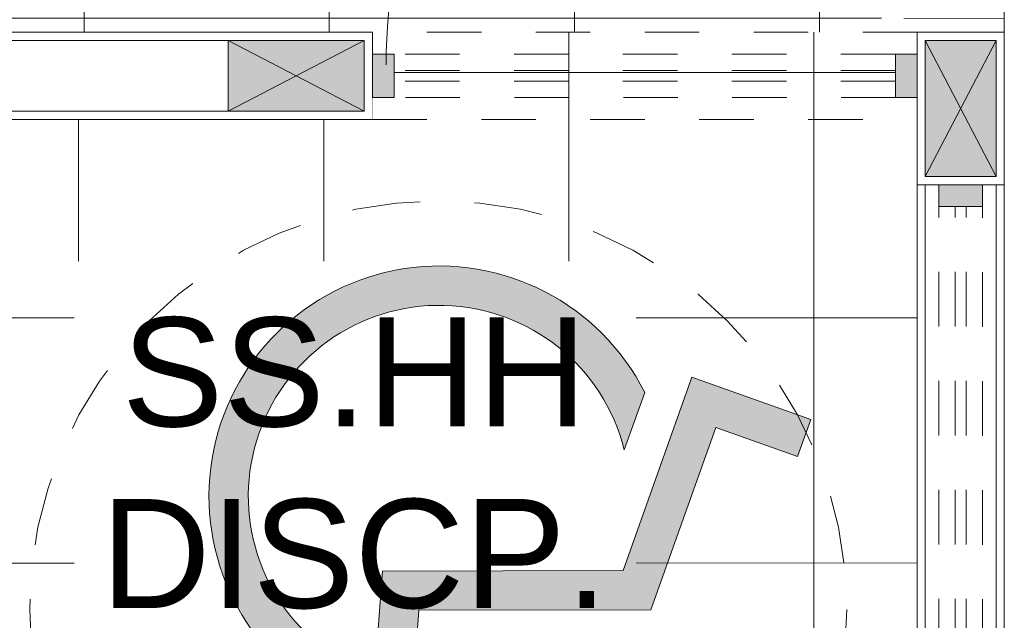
# Model space of a CAD drawing. Header units: millimetres. Extents: x -8931983 to 9630244, y 4 to 18563053.
# Tile 86 of 256: x 349112.78 to 349114.59, y 9281970.55 to 9281971.65. Entities that reach past the tile are written whole.
import ezdxf

# ---------------------------------------------------------------- set-up
doc = ezdxf.new("R2010")
doc.units = ezdxf.units.MM
doc.set_wipeout_variables(frame=1)
for name, pattern in [('01 nivel$0$HIDDEN2', [0.1875, 0.125, -0.0625]), ('DASHED2', [0.375, 0.25, -0.125]), ('HIDDEN', [9.524999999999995, 6.349999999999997, -3.174999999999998]), ('HIDDEN2', [0.1875, 0.125, -0.0625])]:
    doc.linetypes.add(name, pattern=pattern)
for name, color, linetype, lineweight in [('0_PROYECCIONES 1', 1, 'DASHED2', 0), ('0_VANOS', 30, 'Continuous', 9), ('COLUMNETAS TOP', 253, 'Continuous', 0), ('MURO', 133, 'Continuous', 15), ('Proyecciones 2', 251, 'HIDDEN', 5), ('TARRAJEO', 32, 'Continuous', 0), ('TEXTO AMBIENTES', 7, 'Continuous', 30)]:
    doc.layers.add(name, color=color, linetype=linetype, lineweight=lineweight)
doc.layers.add('0_TEXTURA PISOS', color=252, linetype='Continuous', lineweight=0, true_color=0x8c8c8c)
doc.layers.add('PROYECCIONES', color=250, linetype='HIDDEN2', lineweight=5, true_color=0x121212)
doc.styles.add('Arial_1', font='arial.ttf', dxfattribs={"height": 0.15})

# ---------------------------------------------------------------- blocks, each defined once
blk = doc.blocks.new('Símbolo Minusválidos 22')
at = {"linetype": 'Continuous', "true_color": 0xffffff}
for points in [[(0.4661924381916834, 1.279310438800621), (0.5158538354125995, 0.6597015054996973), (0.9574113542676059, 0.6597015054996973), (1.084320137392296, 0.3051186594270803), (1.30250045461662, 0.3832075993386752), (1.278163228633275, 0.4512057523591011), (1.12798106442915, 0.397454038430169), (1.008270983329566, 0.7319237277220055), (0.582519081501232, 0.7319237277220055), (0.5687622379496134, 0.9035633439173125), (0.8252740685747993, 0.9035633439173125), (0.8252740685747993, 0.9757855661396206), (0.5629736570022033, 0.9757855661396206), (0.5485895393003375, 1.155251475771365, 3.065684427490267)], [(0.9976720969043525, 0.3328891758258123), (0.9600523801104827, 0.4379985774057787, -1.473184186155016), (0.4307633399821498, 0.8173650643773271), (0.4243734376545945, 0.8970897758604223, 1.373115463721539)]]:
    blk.add_hatch(color=7, dxfattribs=at).paths.add_polyline_path(points)
at = {"linetype": 'Continuous'}
for p, q in [((0.4661924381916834, 1.279310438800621), (0.5158538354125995, 0.6597015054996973)), ((0.5629736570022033, 0.9757855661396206), (0.5485895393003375, 1.155251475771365)), ((0.8252740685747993, 0.9757855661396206), (0.5629736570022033, 0.9757855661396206)), ((0.8252740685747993, 0.9035633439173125), (0.8252740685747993, 0.9757855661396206)), ((0.4307633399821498, 0.8173650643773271), (0.4243734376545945, 0.8970897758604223)), ((0.582519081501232, 0.7319237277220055), (0.5687622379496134, 0.9035633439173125)), ((0.5687622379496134, 0.9035633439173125), (0.8252740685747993, 0.9035633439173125)), ((1.008270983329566, 0.7319237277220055), (0.582519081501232, 0.7319237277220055)), ((1.12798106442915, 0.397454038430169), (1.008270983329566, 0.7319237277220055)), ((0.5158538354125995, 0.6597015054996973), (0.9574113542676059, 0.6597015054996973)), ((0.9574113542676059, 0.6597015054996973), (1.084320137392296, 0.3051186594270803)), ((0.9976720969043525, 0.3328891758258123), (0.9600523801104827, 0.4379985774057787)), ((1.278163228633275, 0.4512057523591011), (1.12798106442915, 0.397454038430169)), ((1.30250045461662, 0.3832075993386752), (1.278163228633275, 0.4512057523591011)), ((1.084320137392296, 0.3051186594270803), (1.30250045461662, 0.3832075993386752))]:
    blk.add_line(p, q, dxfattribs=at)
for centre, radius, start, end in [((0.5923556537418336, 1.27371252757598), 0.1262873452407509, 249.72296041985, 177.459430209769), ((0.6200673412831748, 0.5225673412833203), 0.4225673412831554, 117.5877804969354, 333.3287375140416), ((0.6200673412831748, 0.5225673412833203), 0.3503451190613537, 122.7064994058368, 346.0315821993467)]:
    blk.add_arc(centre, radius, start, end, dxfattribs=at)
blk = doc.blocks.new('*U1246')
at = {"linetype": 'Continuous', "true_color": 0xbebebe}
for points in [[(3032.131410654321, 1351.188780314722), (3032.131410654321, 1351.268780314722), (3032.171410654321, 1351.268780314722), (3032.171410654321, 1351.188780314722)], [(3033.391410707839, 1351.188780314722), (3033.391410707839, 1351.268780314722), (3033.431410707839, 1351.268780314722), (3033.431410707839, 1351.188780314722)]]:
    blk.add_hatch(color=9, dxfattribs=at).paths.add_polyline_path(points)
at = {"layer": '0_VANOS', "linetype": 'Continuous'}
for p, q in [((3032.131410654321, 1351.268780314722), (3032.171410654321, 1351.268780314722)), ((3032.131410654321, 1351.268780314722), (3032.131410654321, 1351.188780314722)), ((3032.171410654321, 1351.268780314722), (3032.171410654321, 1351.188780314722)), ((3033.391410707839, 1351.188780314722), (3033.391410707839, 1351.268780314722)), ((3033.391410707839, 1351.268780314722), (3033.431410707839, 1351.268780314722)), ((3033.431410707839, 1351.268780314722), (3033.431410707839, 1351.188780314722)), ((3032.171410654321, 1351.188780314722), (3032.131410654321, 1351.188780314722)), ((3033.431410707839, 1351.188780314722), (3033.391410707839, 1351.188780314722))]:
    blk.add_line(p, q, dxfattribs=at)
at = {"layer": '0_VANOS', "linetype": '01 nivel$0$HIDDEN2', "ltscale": 0.5}
for p, q in [((3032.170780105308, 1351.268780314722), (3033.390780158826, 1351.268780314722)), ((3032.171410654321, 1351.238780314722), (3033.391410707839, 1351.238780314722)), ((3032.171410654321, 1351.218780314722), (3033.391410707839, 1351.218780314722)), ((3032.171410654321, 1351.188780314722), (3033.391410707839, 1351.188780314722))]:
    blk.add_line(p, q, dxfattribs=at)
at = {"layer": '0_VANOS', "linetype": '01 nivel$0$HIDDEN2'}
blk.add_line((3033.391410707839, 1351.268780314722), (3033.431410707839, 1351.268780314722), dxfattribs=at)
blk = doc.blocks.new('*U1568')
for points in [[(0, -0.04999999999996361), (0.040000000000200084, -0.04999999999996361), (0.040000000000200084, 0.010000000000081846), (0.025000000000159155, 0.010000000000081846), (0.025000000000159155, 0.050000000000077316), (0, 0.050000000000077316)], [(1.000000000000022, -0.0499999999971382), (0.9599999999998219, -0.0499999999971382), (0.9599999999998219, 0.010000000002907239), (0.9749999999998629, 0.010000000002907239), (0.9749999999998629, 0.05000000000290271), (1.000000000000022, 0.05000000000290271)]]:
    blk.add_wipeout(points)
blk.add_wipeout([(0.024999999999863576, 0.049999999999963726), (0.024999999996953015, 1.000000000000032), (0.06499999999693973, 1.000000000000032), (0.06499999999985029, 0.04999999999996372)])
blk.add_arc((0.0211382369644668, 0.0473718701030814), 0.9538653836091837, 0.1578639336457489, 87.08142791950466)
blk = doc.blocks.new('*U1105')
at = {"linetype": 'Continuous', "true_color": 0xbebebe}
for points in [[(3032.131410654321, 1351.188780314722), (3032.131410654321, 1351.268780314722), (3032.171410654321, 1351.268780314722), (3032.171410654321, 1351.188780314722)], [(3033.091410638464, 1351.188780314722), (3033.091410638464, 1351.268780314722), (3033.131410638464, 1351.268780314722), (3033.131410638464, 1351.188780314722)]]:
    blk.add_hatch(color=9, dxfattribs=at).paths.add_polyline_path(points)
at = {"layer": '0_VANOS', "linetype": 'Continuous'}
for p, q in [((3032.131410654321, 1351.268780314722), (3032.171410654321, 1351.268780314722)), ((3032.131410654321, 1351.268780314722), (3032.131410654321, 1351.188780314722)), ((3032.171410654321, 1351.268780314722), (3032.171410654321, 1351.188780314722)), ((3033.091410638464, 1351.188780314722), (3033.091410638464, 1351.268780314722)), ((3033.091410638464, 1351.268780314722), (3033.131410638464, 1351.268780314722)), ((3033.131410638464, 1351.268780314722), (3033.131410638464, 1351.188780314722)), ((3032.171410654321, 1351.188780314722), (3032.131410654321, 1351.188780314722)), ((3033.131410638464, 1351.188780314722), (3033.091410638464, 1351.188780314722))]:
    blk.add_line(p, q, dxfattribs=at)
at = {"layer": '0_VANOS', "linetype": '01 nivel$0$HIDDEN2', "ltscale": 0.5}
for p, q in [((3032.170780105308, 1351.268780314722), (3033.090780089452, 1351.268780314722)), ((3032.171410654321, 1351.238780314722), (3033.091410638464, 1351.238780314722)), ((3032.171410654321, 1351.218780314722), (3033.091410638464, 1351.218780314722)), ((3032.171410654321, 1351.188780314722), (3033.091410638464, 1351.188780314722))]:
    blk.add_line(p, q, dxfattribs=at)
at = {"layer": '0_VANOS', "linetype": '01 nivel$0$HIDDEN2'}
blk.add_line((3033.091410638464, 1351.268780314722), (3033.131410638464, 1351.268780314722), dxfattribs=at)
blk = doc.blocks.new('bloque pg edf 04')
at = {"layer": '0_TEXTURA PISOS'}
h = blk.add_hatch(dxfattribs=at)
h.set_pattern_fill('_USER', color=256, scale=0.45, angle=180, style=0, double=1, pattern_type=0)
h.set_pattern_definition([(180, (-5.199999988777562, 23.24989947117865), (-1e-16, -0.45), []), (270, (-5.199999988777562, 23.24989947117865), (0.45, -1e-16), [])])
edge = h.paths.add_edge_path()
edge.add_line((1.25728548e-08, 23.20000002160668), (-0.2799999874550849, 23.20000001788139))
edge.add_line((-0.2799999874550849, 23.20000001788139), (-0.279999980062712, 23.37000002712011))
edge.add_line((-0.279999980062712, 23.37000002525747), (-5.199999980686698, 23.37000002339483))
edge.add_line((-5.199999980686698, 23.37000002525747), (-5.199999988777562, 23.21000003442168))
edge.add_line((-5.199999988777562, 23.21000003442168), (-5.199999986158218, 19.54999988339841))
edge.add_line((-5.199999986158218, 19.54999988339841), (-3.999999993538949, 19.5499999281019))
edge.add_line((-3.999999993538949, 19.5499999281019), (-3.999999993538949, 19.55000007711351))
edge.add_line((-3.999999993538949, 19.55000007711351), (-3.719999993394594, 19.55000007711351))
edge.add_line((-3.719999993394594, 19.55000007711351), (-3.719999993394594, 19.55000026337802))
edge.add_line((-3.719999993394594, 19.55000026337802), (-2.819999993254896, 19.55000007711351))
edge.add_line((-2.819999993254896, 19.55000007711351), (-1.132943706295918, 19.55000007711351))
edge.add_arc((-0.181138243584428, 19.48734601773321), 0.9538653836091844, 92.63557146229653, 176.2338506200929, ccw=False)
edge.add_line((-0.2250000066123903, 20.44020241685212), (-0.2250000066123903, 20.43997414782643))
edge.add_line((-0.2250000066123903, 20.43997414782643), (-0.185000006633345, 20.43997414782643))
edge.add_line((-0.185000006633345, 20.43997414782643), (-0.185000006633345, 19.55000006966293))
edge.add_line((-0.185000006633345, 19.55000006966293), (6.5774657e-09, 19.55000007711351))
edge.add_line((6.5774657e-09, 19.55000007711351), (1.25728548e-08, 23.20000002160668))
edge = h.paths.add_edge_path(flags=16)
edge.add_arc((-3.250194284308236, 21.16879628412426), 0.1000000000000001, 0, 360)
edge = h.paths.add_edge_path(flags=17)
edge.add_arc((-0.181138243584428, 19.48734601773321), 0.9538653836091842, 92.63557146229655, 176.2338531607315)
edge.add_line((-1.132943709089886, 19.55000003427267), (-0.2250000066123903, 19.55000006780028))
edge.add_line((-0.2250000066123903, 19.55000006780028), (-0.2250000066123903, 20.44020241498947))
h.paths.add_polyline_path([(-3.043066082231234, 20.94204609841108), (-2.051060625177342, 20.94204609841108), (-2.051060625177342, 21.1893312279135), (-3.043066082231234, 21.1893312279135)], flags=16)
h.paths.add_polyline_path([(-2.906170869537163, 21.33423943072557), (-2.107262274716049, 21.33423943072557), (-2.107262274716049, 21.74638131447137), (-2.906170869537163, 21.74638131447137)], flags=16)
h.paths.add_polyline_path([(-3.017244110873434, 21.12666731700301), (-2.099890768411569, 21.12666731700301), (-2.099890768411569, 21.37395244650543), (-3.017244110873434, 21.37395244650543)], flags=16)
h = blk.add_hatch(dxfattribs=at)
h.set_pattern_fill('_USER', color=256, scale=0.45, angle=180, style=0, double=1, pattern_type=0)
h.set_pattern_definition([(180, (-1.159999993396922, 19.55000007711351), (-1e-16, -0.45), []), (270, (-1.159999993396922, 19.55000007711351), (0.45, -1e-16), [])])
edge = h.paths.add_edge_path()
edge.add_line((-0.1599999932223, 19.27000007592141), (-0.1599999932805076, 19.38997414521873))
edge.add_line((-0.1599999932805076, 19.38997414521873), (-0.2000000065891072, 19.38997414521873))
edge.add_line((-0.2000000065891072, 19.38997414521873), (-1.120000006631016, 19.38999899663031))
edge.add_line((-1.120000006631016, 19.38999899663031), (-1.120000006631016, 19.38997414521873))
edge.add_line((-1.120000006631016, 19.38997414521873), (-1.160000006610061, 19.38997414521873))
edge.add_line((-1.160000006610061, 19.38997414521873), (-1.825811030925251, 19.38997414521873))
edge.add_line((-1.825811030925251, 19.38997414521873), (-1.825811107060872, 19.3820833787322))
edge.add_line((-1.825811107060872, 19.3820833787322), (-1.83747704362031, 19.38208349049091))
edge.add_line((-1.83747704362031, 19.38208349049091), (-1.837477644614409, 19.28218958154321))
edge.add_arc((-1.857477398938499, 19.28213661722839), 0.0199998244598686, -180.00034658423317, 0.15173282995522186, ccw=False)
edge.add_line((-1.87747722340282, 19.28213673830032), (-1.877477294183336, 19.28208365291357))
edge.add_line((-1.877477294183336, 19.28208365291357), (-1.877476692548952, 19.38208387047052))
edge.add_line((-1.877476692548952, 19.38208387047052), (-1.889142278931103, 19.38208398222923))
edge.add_line((-1.889142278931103, 19.38208398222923), (-2.06972628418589, 19.38393236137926))
edge.add_line((-2.06972628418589, 19.38393236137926), (-2.078424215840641, 19.3507233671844))
edge.add_arc((-2.068750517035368, 19.34818968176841), 0.0100000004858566, 165.3230665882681, 208.5986217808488)
edge.add_arc((-2.142811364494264, 19.30781271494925), 0.0743522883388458, -17.669952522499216, 28.598617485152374, ccw=False)
edge.add_arc((-2.110142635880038, 19.29198435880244), 0.0387661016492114, 301.8750450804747, 349.9874137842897, ccw=False)
edge.add_arc((-2.142287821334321, 19.34420926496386), 0.1000908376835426, 284.3579970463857, 301.7144300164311, ccw=False)
edge.add_arc((-2.099283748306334, 19.18011299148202), 0.0695508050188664, 105.1557017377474, 128.6261249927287)
edge.add_arc((-2.113567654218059, 19.21184470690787), 0.0368730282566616, 142.191872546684, 161.1713942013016)
edge.add_arc((-1.778838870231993, 19.03941543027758), 0.4130408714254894, 153.4950894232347, 159.3992896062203)
edge.add_arc((-2.331411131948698, 19.25385712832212), 0.1797598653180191, 321.81176348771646, 337.38928069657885, ccw=False)
edge.add_arc((-2.24251757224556, 19.18210689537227), 0.0655473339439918, 290.58764079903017, 323.06739102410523, ccw=False)
edge.add_arc((-2.237269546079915, 19.19896175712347), 0.0802161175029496, 256.85551963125, 282.8214329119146, ccw=False)
edge.add_arc((-2.233279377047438, 19.18114996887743), 0.0642702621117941, 217.2761769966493, 249.76247491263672, ccw=False)
edge.add_arc((-2.143523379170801, 19.25385533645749), 0.1797598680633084, 202.6096274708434, 218.389302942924, ccw=False)
edge.add_arc((-2.696099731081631, 19.03942417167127), 0.4130408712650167, 20.599617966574, 26.50381785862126)
edge.add_arc((-2.361367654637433, 19.21184706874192), 0.0368730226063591, 18.82750729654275, 35.21705353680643)
edge.add_arc((-2.348682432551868, 19.21831672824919), 0.0228688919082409, 40.30901316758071, 60.63283055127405)
edge.add_arc((-2.375652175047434, 19.18011562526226), 0.0695508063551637, 56.70022711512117, 74.84309515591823)
edge.add_arc((-2.332644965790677, 19.34421107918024), 0.1000908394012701, 242.10855871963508, 255.6409831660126, ccw=False)
edge.add_arc((-2.362284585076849, 19.29345620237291), 0.0414392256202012, 227.0757685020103, 245.5029055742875, ccw=False)
edge.add_arc((-2.364819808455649, 19.29214713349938), 0.0387660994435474, 190.2522413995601, 228.5020459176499, ccw=False)
edge.add_arc((-2.332122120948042, 19.30781451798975), 0.074352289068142, 151.4002894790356, 197.6688605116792, ccw=False)
edge.add_arc((-2.406182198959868, 19.34819289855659), 0.0100000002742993, 331.4002898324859, 374.6758472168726)
edge.add_line((-2.396508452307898, 19.3507263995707), (-2.40678722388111, 19.38997414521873))
edge.add_line((-2.40678722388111, 19.38997414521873), (-2.505807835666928, 19.38997414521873))
edge.add_line((-2.505807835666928, 19.38997414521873), (-2.505807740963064, 19.38208316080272))
edge.add_line((-2.505807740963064, 19.38208316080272), (-2.517473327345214, 19.38208301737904))
edge.add_line((-2.517473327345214, 19.38208301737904), (-2.517472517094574, 19.28213588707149))
edge.add_arc((-2.537472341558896, 19.2821357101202), 0.0199998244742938, -179.84754547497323, 0.0005058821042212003, ccw=False)
edge.add_line((-2.557472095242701, 19.28208249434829), (-2.557472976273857, 19.38208252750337))
edge.add_line((-2.557472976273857, 19.38208252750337), (-2.569138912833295, 19.38208238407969))
edge.add_line((-2.569138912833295, 19.38208238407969), (-2.659999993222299, 19.38997414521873))
edge.add_line((-2.659999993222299, 19.38997414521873), (-2.659999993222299, 18.25999066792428))
edge.add_line((-2.659999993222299, 18.25999066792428), (-2.652084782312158, 18.25999067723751))
edge.add_line((-2.652084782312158, 18.25999067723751), (-2.652084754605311, 18.23999067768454))
edge.add_line((-2.652084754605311, 18.23999067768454), (-2.572084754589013, 18.23999078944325))
edge.add_line((-2.572084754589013, 18.23999078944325), (-2.572084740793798, 18.22999078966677))
edge.add_line((-2.572084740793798, 18.22999078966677), (-2.042453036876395, 18.22999152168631))
edge.add_arc((-1.942790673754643, 18.22178095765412), 0.0999999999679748, 2.4820741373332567e-07, 175.2903914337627, ccw=False)
edge.add_arc((-1.942790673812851, 18.22178095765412), 0.1000000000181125, -161.46437167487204, 1.2506649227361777e-07, ccw=False)
edge.add_line((-2.037603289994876, 18.18999152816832), (-2.572084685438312, 18.18999078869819))
edge.add_line((-2.572084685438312, 18.18999078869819), (-2.572084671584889, 18.17999078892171))
edge.add_line((-2.572084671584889, 18.17999078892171), (-2.596833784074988, 18.1799907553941))
edge.add_line((-2.596833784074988, 18.1799907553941), (-2.596833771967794, 18.17124169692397))
edge.add_line((-2.596833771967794, 18.17124169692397), (-2.610716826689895, 18.17124167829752))
edge.add_line((-2.610716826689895, 18.17124167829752), (-2.610716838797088, 18.17999073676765))
edge.add_line((-2.610716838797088, 18.17999073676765), (-2.652084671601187, 18.17999067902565))
edge.add_line((-2.652084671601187, 18.17999067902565), (-2.65208464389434, 18.15999067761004))
edge.add_line((-2.65208464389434, 18.15999067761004), (-2.65227815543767, 18.14165518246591))
edge.add_line((-2.65227815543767, 18.14165518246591), (-2.6520846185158, 18.14165518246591))
edge.add_line((-2.6520846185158, 18.14165518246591), (-2.652084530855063, 18.07832401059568))
edge.add_line((-2.652084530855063, 18.07832401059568), (-2.658440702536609, 17.54165517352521))
edge.add_line((-2.658440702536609, 17.54165517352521), (-2.65208378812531, 17.54165518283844))
edge.add_line((-2.65208378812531, 17.54165518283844), (-2.652083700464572, 17.47832401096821))
edge.add_line((-2.652083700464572, 17.47832401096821), (-2.660000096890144, 17.47832399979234))
edge.add_line((-2.660000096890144, 17.47832399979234), (-2.659999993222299, 17.41000002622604))
edge.add_line((-2.659999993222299, 17.41000002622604), (-1.296632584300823, 17.40999264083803))
edge.add_line((-1.296632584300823, 17.40999264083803), (-1.296632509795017, 17.4179090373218))
edge.add_line((-1.296632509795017, 17.4179090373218), (-1.284966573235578, 17.41790892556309))
edge.add_line((-1.284966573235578, 17.41790892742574), (-1.284965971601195, 17.51790870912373))
edge.add_arc((-1.264966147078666, 17.51785572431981), 0.0199998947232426, 0.1519501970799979, 179.8482083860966, ccw=False)
edge.add_line((-1.244966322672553, 17.51790876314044), (-1.244966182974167, 17.41790854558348))
edge.add_line((-1.244966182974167, 17.41790854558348), (-1.233301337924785, 17.41790843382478))
edge.add_line((-1.233301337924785, 17.41790843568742), (-1.233301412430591, 17.40999203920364))
edge.add_line((-1.233301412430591, 17.40999203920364), (-0.9399565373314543, 17.4100000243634))
edge.add_line((-0.9399565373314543, 17.4100000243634), (-0.939957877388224, 17.63908724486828))
edge.add_line((-0.939957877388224, 17.63908724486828), (-0.9370634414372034, 17.67280930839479))
edge.add_line((-0.9370634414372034, 17.67280930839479), (-0.9284718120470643, 17.70545367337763))
edge.add_line((-0.9284718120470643, 17.70545367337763), (-0.9144575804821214, 17.73597701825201))
edge.add_line((-0.9144575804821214, 17.73597701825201), (-0.8954686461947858, 17.76340380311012))
edge.add_line((-0.8954686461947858, 17.76340380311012), (-0.8721119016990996, 17.78685746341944))
edge.add_line((-0.8721119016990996, 17.78685746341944), (-0.8451338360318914, 17.80558841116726))
edge.add_line((-0.8451338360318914, 17.80558841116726), (-0.7799423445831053, 17.8355305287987))
edge.add_line((-0.7799423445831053, 17.8355305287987), (-0.7109219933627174, 17.85383014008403))
edge.add_line((-0.7109219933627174, 17.85383014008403), (-0.6399605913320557, 17.85998672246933))
edge.add_line((-0.6399605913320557, 17.85998672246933), (-0.5689990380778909, 17.85383188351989))
edge.add_line((-0.5689990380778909, 17.85383188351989), (-0.4999782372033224, 17.83553396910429))
edge.add_line((-0.4999782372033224, 17.83553396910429), (-0.4347860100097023, 17.80559345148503))
edge.add_line((-0.4347860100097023, 17.80559345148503), (-0.4078074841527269, 17.78686316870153))
edge.add_line((-0.4078074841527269, 17.78686316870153), (-0.3844501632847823, 17.76341008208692))
edge.add_line((-0.3844501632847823, 17.76341008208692), (-0.3654605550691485, 17.7359837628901))
edge.add_line((-0.3654605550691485, 17.7359837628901), (-0.3514455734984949, 17.70546076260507))
edge.add_line((-0.3514455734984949, 17.70546076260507), (-0.3428531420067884, 17.67281660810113))
edge.add_line((-0.3428531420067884, 17.67281660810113), (-0.3399578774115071, 17.63909461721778))
edge.add_line((-0.3399578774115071, 17.63909461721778), (-0.3399565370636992, 17.53000002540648))
edge.add_line((-0.3399565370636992, 17.53000002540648), (-0.279999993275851, 17.53000002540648))
edge.add_line((-0.279999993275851, 17.53000002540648), (-0.2799999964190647, 17.68000002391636))
edge.add_line((-0.2799999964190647, 17.68000002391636), (-0.1599999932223, 17.68000002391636))
edge.add_line((-0.1599999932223, 17.68000002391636), (-0.1599999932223, 17.70500002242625))
edge.add_line((-0.1599999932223, 17.70500002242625), (-0.1599999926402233, 17.97000002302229))
edge.add_line((-0.1599999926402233, 17.97000002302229), (-0.1599999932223, 19.27000007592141))
edge = h.paths.add_edge_path(flags=16)
edge.add_arc((-2.22351999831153, 17.7069148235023), 0.2431876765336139, 56.21009609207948, 72.21183725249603, ccw=False)
edge.add_arc((-2.170420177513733, 17.77695268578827), 0.1555352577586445, 35.17923800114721, 58.118216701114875, ccw=False)
edge.add_arc((-2.111343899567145, 17.81088790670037), 0.0879236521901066, -0.6009250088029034, 39.28746008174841, ccw=False)
edge.add_arc((-2.111343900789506, 17.80904338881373), 0.0879236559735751, -39.28730058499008, 0.6010845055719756, ccw=False)
edge.add_arc((-2.170420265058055, 17.84297844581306), 0.1555352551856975, 301.8819407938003, 324.82091949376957, ccw=False)
edge.add_arc((-2.223520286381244, 17.91301616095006), 0.243187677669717, 287.7883219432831, 303.79006310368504, ccw=False)
edge.add_arc((-2.224060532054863, 17.91424063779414), 0.2445187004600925, 264.10244318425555, 287.8212060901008, ccw=False)
edge.add_arc((-2.221379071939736, 17.88208067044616), 0.212888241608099, 248.8676714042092, 262.4950337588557, ccw=False)
edge.add_arc((-2.235294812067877, 17.85845504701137), 0.1858880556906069, 227.4543329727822, 250.2432142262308, ccw=False)
edge.add_arc((-2.268820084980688, 17.79883608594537), 0.1203128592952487, 197.3415289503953, 219.9977216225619, ccw=False)
edge.add_arc((-2.25847279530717, 17.80754872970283), 0.1328898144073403, 178.9580492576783, 199.5980865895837, ccw=False)
edge.add_arc((-2.258472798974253, 17.81238215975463), 0.1328898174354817, 160.4020722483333, 181.0421095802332, ccw=False)
edge.add_arc((-2.26882011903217, 17.82109477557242), 0.1203128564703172, 140.00243614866, 162.6586288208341, ccw=False)
edge.add_arc((-2.235294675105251, 17.76147590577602), 0.1858880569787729, 109.75694512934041, 132.5458263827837, ccw=False)
edge.add_arc((-2.221378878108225, 17.73785031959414), 0.212888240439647, 97.5051233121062, 111.1324856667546, ccw=False)
edge.add_arc((-2.224060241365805, 17.70569034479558), 0.2445187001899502, 72.17895298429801, 95.8977158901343, ccw=False)
edge = h.paths.add_edge_path(flags=16)
edge.add_arc((-2.280797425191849, 17.7975858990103), 0.0165416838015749, 308.67762861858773, 349.30844100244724, ccw=False)
edge.add_arc((-2.281131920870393, 17.79746715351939), 0.0166613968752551, 270.49435154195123, 309.83088626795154, ccw=False)
edge.add_line((-2.280988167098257, 17.7808063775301), (-2.327550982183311, 17.78080863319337))
edge.add_arc((-2.327690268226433, 17.79746524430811), 0.0166571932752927, 230.1354224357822, 270.47910813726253, ccw=False)
edge.add_arc((-2.327930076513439, 17.79768473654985), 0.0166751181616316, 190.9510975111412, 231.2513571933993, ccw=False)
edge.add_arc((-2.274028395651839, 17.80863618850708), 0.0716775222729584, 178.937304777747, 191.3605795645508, ccw=False)
edge.add_line((-2.345693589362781, 17.80996555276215), (-2.52500025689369, 17.80996530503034))
edge.add_arc((-2.036273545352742, 17.80996575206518), 0.4887267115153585, 180.00005250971, 200.6313993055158)
edge.add_arc((-2.215901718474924, 17.80996550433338), 0.326806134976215, 180.0000392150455, 211.7984442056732, ccw=False)
edge.add_line((-2.542707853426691, 17.80996528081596), (-2.576296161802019, 17.80996523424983))
edge.add_arc((-2.601296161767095, 17.80996497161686), 0.0249999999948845, -179.99992031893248, 0.0006033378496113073, ccw=False)
edge.add_arc((-2.601296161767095, 17.80996497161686), 0.0249999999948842, 0.0006033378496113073, 180.0000796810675, ccw=False)
edge.add_line((-2.576296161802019, 17.80996523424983), (-2.542707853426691, 17.80996528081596))
edge.add_arc((-2.215901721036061, 17.80996550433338), 0.3268061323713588, 148.2017142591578, 180.0000392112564, ccw=False)
edge.add_arc((-2.036273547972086, 17.80996575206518), 0.4887267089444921, 159.3687592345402, 180.000052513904)
edge.add_line((-2.52500025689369, 17.80996530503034), (-2.345693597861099, 17.80996555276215))
edge.add_arc((-2.274028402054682, 17.81129465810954), 0.0716775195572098, 168.6395788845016, 181.062487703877, ccw=False)
edge.add_arc((-2.327930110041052, 17.82224596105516), 0.0166751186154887, 128.748802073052, 169.0490617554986, ccw=False)
edge.add_arc((-2.327690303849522, 17.8224654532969), 0.0166571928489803, 90.48480546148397, 129.8647328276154, ccw=False)
edge.add_line((-2.327831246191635, 17.83912204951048), (-2.281277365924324, 17.83912443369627))
edge.add_arc((-2.281131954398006, 17.82246367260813), 0.0166613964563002, 50.169275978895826, 90.50005245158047, ccw=False)
edge.add_arc((-2.280797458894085, 17.82234492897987), 0.0165416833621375, 10.691718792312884, 51.322531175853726, ccw=False)
edge.add_arc((-2.334282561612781, 17.81128938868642), 0.0711555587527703, -1.06613224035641, 11.449297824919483, ccw=False)
edge.add_arc((-2.334282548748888, 17.80864129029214), 0.0711555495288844, -11.449140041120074, 1.066290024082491, ccw=False)
edge = h.paths.add_edge_path(flags=0)
edge.add_arc((-2.289012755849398, 17.81504569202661), 0.0208355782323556, 8.143576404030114, 26.533514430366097, ccw=False)
edge.add_arc((-2.318928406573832, 17.8102314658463), 0.0511342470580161, -0.29809246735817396, 8.73521440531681, ccw=False)
edge.add_arc((-2.318928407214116, 17.8096992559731), 0.0511342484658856, -8.735055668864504, 0.2982512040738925, ccw=False)
edge.add_arc((-2.28901274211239, 17.80488511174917), 0.0208355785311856, 333.4666442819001, 351.8565823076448, ccw=False)
edge.add_arc((-2.272056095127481, 17.79604922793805), 0.001749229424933, 200.6655112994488, 344.3538394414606, ccw=False)
edge.add_arc((-2.259305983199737, 17.80342035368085), 0.0164558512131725, 187.2745408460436, 209.0417825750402, ccw=False)
edge.add_arc((-2.224906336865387, 17.80971075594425), 0.0514096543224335, 179.7059026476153, 189.3746679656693, ccw=False)
edge.add_arc((-2.224906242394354, 17.81022076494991), 0.0514096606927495, 170.6260985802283, 180.274306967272, ccw=False)
edge.add_arc((-2.259306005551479, 17.81651053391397), 0.0164558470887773, 150.9583714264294, 172.7256131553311, ccw=False)
edge.add_arc((-2.272056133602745, 17.82388162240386), 0.0017492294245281, 15.646321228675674, 159.3346493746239, ccw=False)
edge = h.paths.add_edge_path(flags=16)
edge.add_arc((-2.416817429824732, 17.87729693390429), 0.0066121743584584, 0, 360)
edge = h.paths.add_edge_path(flags=16)
edge.add_arc((-2.416817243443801, 17.74263351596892), 0.0066121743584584, 0, 360)
edge = h.paths.add_edge_path(flags=0)
edge.add_arc((-2.601296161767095, 17.80996496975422), 0.0199999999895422, 0, 360)
h.paths.add_polyline_path([(-0.2000000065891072, 19.42997390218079), (-1.120000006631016, 19.42997390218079), (-1.120000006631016, 19.38999903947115), (-0.2000000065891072, 19.38997518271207)])
h.paths.add_polyline_path([(-0.2000000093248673, 19.45997390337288), (-1.119999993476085, 19.45997390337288), (-1.119999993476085, 19.42997390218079), (-0.2000000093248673, 19.42997390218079)])
h.paths.add_polyline_path([(-0.2000000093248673, 19.47997390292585), (-1.119999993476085, 19.47997390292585), (-1.119999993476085, 19.45997390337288), (-0.2000000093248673, 19.45997390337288)])
h.paths.add_polyline_path([(-0.2250000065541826, 19.5099739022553), (-1.119999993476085, 19.5099739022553), (-1.119999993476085, 19.47997390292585), (-0.2000000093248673, 19.47997390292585), (-0.2000000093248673, 19.48997414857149), (-0.2250000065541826, 19.48997414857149)])
edge = h.paths.add_edge_path()
edge.add_line((-0.2250000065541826, 19.54997572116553), (-1.132943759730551, 19.54999926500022))
edge.add_arc((-0.1811382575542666, 19.48734601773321), 0.9538653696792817, 176.2338994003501, 178.6406845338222)
edge.add_line((-1.134735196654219, 19.5099739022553), (-1.119999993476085, 19.5099739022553))
edge.add_line((-1.119999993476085, 19.5099739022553), (-0.2250000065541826, 19.5099739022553))
edge.add_line((-0.2250000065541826, 19.5099739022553), (-0.2250000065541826, 19.54997572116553))
h.paths.add_polyline_path([(-1.735662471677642, 17.99503077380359), (-0.74365701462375, 17.99503077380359), (-0.74365701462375, 18.24231590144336), (-1.735662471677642, 18.24231590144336)], flags=16)
h.paths.add_polyline_path([(-1.707498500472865, 18.38410461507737), (-0.6759841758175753, 18.38410461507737), (-0.6759841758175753, 19.12957983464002), (-1.707498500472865, 19.12957983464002)], flags=16)
h.paths.add_polyline_path([(-1.709840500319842, 18.17965199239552), (-0.7924871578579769, 18.17965199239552), (-0.7924871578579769, 18.42693712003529), (-1.709840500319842, 18.42693712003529)], flags=16)
at = {"layer": 'COLUMNETAS TOP', "true_color": 0xc0c0c0}
for points in [[(-1.424999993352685, 19.53500007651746), (-1.174999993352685, 19.53500007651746), (-1.174999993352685, 19.4050000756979), (-1.424999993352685, 19.4050000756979)], [(-0.1449999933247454, 19.28500007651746), (-0.1449999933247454, 19.53500007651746), (-0.0149999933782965, 19.53500007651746), (-0.0149999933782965, 19.28500007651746)]]:
    blk.add_hatch(color=9, dxfattribs=at).paths.add_polyline_path(points)
at = {"layer": '0_TEXTURA PISOS'}
blk.add_line((1.25728548e-08, 23.20000002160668, 20.54863760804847), (6.5774657e-09, 19.55000007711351), dxfattribs=at)
at = {"layer": 'COLUMNETAS TOP'}
for p, q in [((-1.174999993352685, 19.53500007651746), (-1.424999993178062, 19.4050000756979)), ((-1.424999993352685, 19.53500007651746), (-1.174999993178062, 19.4050000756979)), ((-0.1449999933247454, 19.53500007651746, 20.54863760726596), (-0.0149999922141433, 19.28500007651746, 20.54863760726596)), ((-0.1449999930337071, 19.28500007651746, 20.54863760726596), (-0.0149999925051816, 19.53500007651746, 20.54863760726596))]:
    blk.add_line(p, q, dxfattribs=at)
blk.add_lwpolyline([(-1.424999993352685, 19.53500007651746), (-1.174999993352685, 19.53500007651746), (-1.174999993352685, 19.4050000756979), (-1.424999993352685, 19.4050000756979)], close=True, dxfattribs=at)
at = {"layer": 'COLUMNETAS TOP', "elevation": 20.54863760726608}
blk.add_lwpolyline([(-0.1449999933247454, 19.28500007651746), (-0.1449999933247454, 19.53500007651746), (-0.0149999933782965, 19.53500007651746), (-0.0149999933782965, 19.28500007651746)], close=True, dxfattribs=at)
at = {"layer": 'MURO'}
for p, q in [((-2.804999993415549, 19.53500007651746), (-1.424999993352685, 19.53500007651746)), ((-2.674999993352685, 19.4050000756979), (-1.424999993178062, 19.4050000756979)), ((-0.1449999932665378, 17.82000002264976), (-0.1449999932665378, 19.27000007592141)), ((-0.0149999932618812, 17.82000002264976), (-0.0149999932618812, 19.27000007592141))]:
    blk.add_line(p, q, dxfattribs=at)
at = {"layer": 'PROYECCIONES', "color": 7, "lineweight": 0}
blk.add_circle((-1.039188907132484, 18.49029662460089, 41.09727521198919), 0.7500000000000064, dxfattribs=at)
at = {"layer": 'TARRAJEO'}
for p, q in [((-2.819999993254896, 19.55000007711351), (-1.159999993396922, 19.55000007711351)), ((-1.159999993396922, 19.39000007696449), (-1.159999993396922, 19.55000007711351)), ((-0.1599999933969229, 19.55000007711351), (6.5774657e-09, 19.55000007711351)), ((-2.659999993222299, 19.39000007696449), (-1.159999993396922, 19.39000007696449)), ((-0.1599999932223, 17.82000002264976), (-0.1599999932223, 19.27000007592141)), ((6.7520887e-09, 17.82000002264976), (6.7520887e-09, 19.27000007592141))]:
    blk.add_line(p, q, dxfattribs=at)
at = {"layer": 'TARRAJEO', "elevation": 20.54863760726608}
blk.add_lwpolyline([(-0.1599999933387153, 19.27000007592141), (-0.1599999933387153, 19.55000007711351), (6.5774657e-09, 19.55000007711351), (6.5774657e-09, 19.27000007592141)], close=True, dxfattribs=at)
at = {"xscale": -1, "rotation": 270}
blk.add_blockref('*U1246', (-1351.308780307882, -3014.161410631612, 20.54863760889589), dxfattribs=at)
at = {"layer": '0_PROYECCIONES 1', "lineweight": 0, "xscale": -1, "rotation": 180.1108845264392}
blk.add_blockref('Símbolo Minusválidos 22', (-1.65849786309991, 19.21980939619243, 41.09727521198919), dxfattribs=at)
at = {"layer": 'TEXTO AMBIENTES', "insert": (-2.032813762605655, 19.02664668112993), "char_height": 0.2, "width": 1.679416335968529, "attachment_point": 1, "style": 'Arial_1'}
blk.add_mtext('\\pxqc;SS.HH DISCP.', dxfattribs=at)
at = {"layer": '0_VANOS', "xscale": -1}
blk.add_blockref('*U1568', (-0.160000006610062, 19.43997414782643), dxfattribs=at)
at = {"layer": 'Proyecciones 2', "linetype": 'DASHED2', "ltscale": 0.3}
blk.add_lwpolyline([(-0.160000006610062, 19.54997403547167), (-1.159999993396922, 19.54999996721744), (-1.159999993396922, 19.39000007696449), (-0.160000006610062, 19.38997414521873)], close=True, dxfattribs=at)
at = {"rotation": 180}
blk.add_blockref('*U1105', (3031.971410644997, 1370.698754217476, -684.9177665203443), dxfattribs=at)

msp = doc.modelspace()

# ---------------------------------------------------------------- linework, layer by layer
at = {"layer": 'TARRAJEO'}
msp.add_lwpolyline([(349103.7596656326, 9281987.204492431), (349114.5896656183, 9281987.204492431), (349114.5896656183, 9281952.07452054), (349103.7596656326, 9281952.07452054)], close=True, dxfattribs=at)

# ---------------------------------------------------------------- next in the draw order: block references
at = {"lineweight": 5}
msp.add_blockref('bloque pg edf 04', (349114.589665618, 9281952.074492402), dxfattribs=at)

doc.saveas('drawing.dxf')
